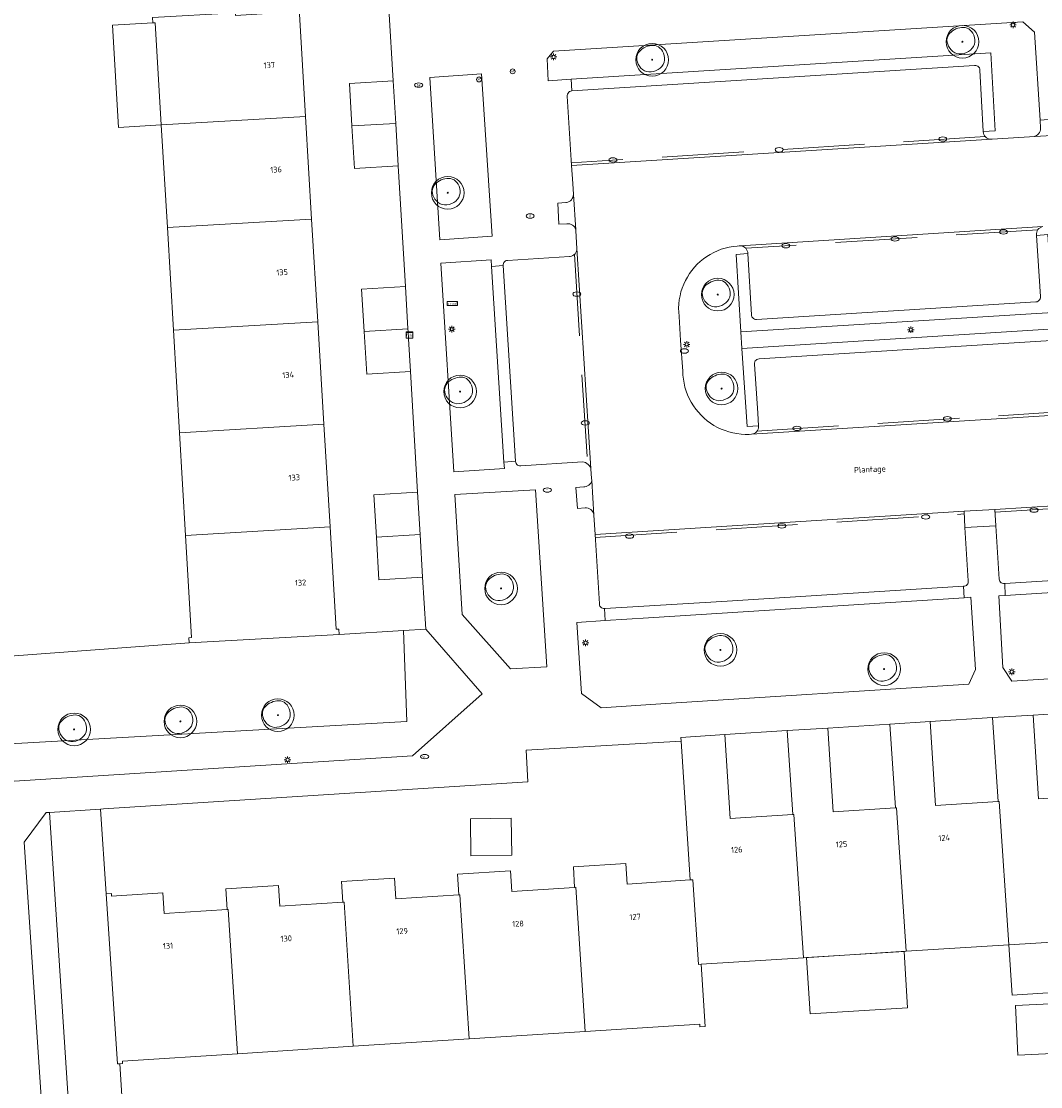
# Model space of a CAD drawing. Header units: metres. Extents: x 162108 to 162858, y 502368 to 503171.
# Tile 19 of 38: x 162704 to 162766, y 502707 to 502772. Entities that reach past the tile are written whole.
import ezdxf
from ezdxf.enums import TextEntityAlignment as Align

# ---------------------------------------------------------------- set-up
doc = ezdxf.new("R2010")
doc.units = ezdxf.units.M
doc.linetypes.add('RI-HWA-SO', pattern=[7.4, 5, -2.4])
for name, color, linetype, lineweight, true_color in [('B-PV-GR-BEPLANTING_CULTUUR_BOSPLANTSOEN-GV', 7, 'Continuous', 13, 0x99cc00), ('B-PV-GR-BEPLANTING_CULTUUR_HEESTERS-GV', 7, 'Continuous', 13, 0x99cc00), ('B-PV-GR-BEPLANTING_CULTUUR_ROOS-GV', 7, 'Continuous', 18, 0x99cc00), ('B-PV-RI-HWA_GOOT_MOLGOOT-G', 150, 'RI-HWA-SO', 18, 0x007fff), ('B-WE-GR-BOOM-S', 3, 'Continuous', 18, 0x00ff00)]:
    doc.layers.add(name, color=color, linetype=linetype, lineweight=lineweight, true_color=true_color)
for name, color, linetype, lineweight in [('B-PV-IE-MEUBILAIR-S', 252, 'Continuous', 13), ('B-PV-OG-BEBOUWING-GV', 7, 'Continuous', 18), ('B-PV-OG-BEBOUWING-T18', 7, 'Continuous', 18), ('B-PV-OG-BEBOUWING_LUIFEL-GV', 7, 'Continuous', 18), ('B-PV-OG-BEBOUWING_OVERBOUWING-GV', 7, 'Continuous', 18), ('B-PV-OG-TERREIN_BEGROEID-GV', 7, 'Continuous', 13), ('B-PV-OG-TERREIN_ERF-GV', 252, 'Continuous', 13), ('B-PV-OG-TOPOGRAFIE-T18', 7, 'Continuous', 18), ('B-PV-VH-OPENVERHARDING_BETONSTRAATSTEEN-GV', 252, 'Continuous', 13), ('B-PV-VH-OPENVERHARDING_TEGEL-GV', 252, 'Continuous', 13)]:
    doc.layers.add(name, color=color, linetype=linetype, lineweight=lineweight)
doc.styles.add('NLCS-ISO', font='NLCS-ISO.ttf')
doc.styles.add('NLCS-ISO-M200-T18', font='NLCS-ISO.ttf', dxfattribs={"height": 1.8})

# ---------------------------------------------------------------- blocks, each defined once
blk = doc.blocks.new('SIE-MEUBILAIR_BORD_STRAATNAAM-SO')
blk.add_lwpolyline([(-1.62, -0.62), (1.62, -0.62), (1.62, 0.62), (-1.62, 0.62)], close=True)
at = {"style": 'NLCS-ISO'}
blk.add_text('straat', height=0.75, dxfattribs=at).set_placement((0, 0.08), align=Align.MIDDLE_CENTER)
blk = doc.blocks.new('SIE-MEUBILAIR_KAST_TELECOM-SO')
for points in [[(-1, 1), (1, 1), (1, 0.84), (-1, 0.84)], [(-1, 0.76), (1, 0.76), (1, -1), (-1, -1)]]:
    blk.add_lwpolyline(points, close=True)
at = {"style": 'NLCS-ISO'}
blk.add_text('tele', height=0.75, dxfattribs=at).set_placement((0, 0), align=Align.MIDDLE_CENTER)
blk = doc.blocks.new('SIE-MEUBILAIR_PAAL_LICHTMAST-SO')
for points in [[(-0.62, 0), (-1, 0)], [(-0.71, 0.71), (-0.44, 0.44)], [(0, 1), (0, 0.62)], [(0.44, 0.44), (0.71, 0.71)], [(1, 0), (0.62, 0)], [(-0.71, -0.71), (-0.44, -0.44)], [(0, -0.62), (0, -1)], [(0.44, -0.44), (0.71, -0.71)]]:
    blk.add_lwpolyline(points)
blk.add_circle((0, 0), 0.5)
blk = doc.blocks.new('SIE-MEUBILAIR_PAAL_AFSLUITPAAL-SO')
blk.add_circle((0, 0), 0.75)
at = {"style": 'NLCS-ISO'}
blk.add_text('af', height=0.75, dxfattribs=at).set_placement((0, 0.05), align=Align.MIDDLE_CENTER)
blk = doc.blocks.new('SIE-MEUBILAIR_PUT_RIOOLPUT-SO')
blk.add_ellipse((0, 0), major_axis=(1.25, 0), ratio=0.54)
at = {"style": 'NLCS-ISO'}
blk.add_text('ri', height=0.75, dxfattribs=at).set_placement((-0.04, 0.07), align=Align.MIDDLE_CENTER)
blk = doc.blocks.new('SIE-MEUBILAIR_PUT_KOLK-SO')
blk.add_ellipse((0, 0), major_axis=(1.25, 0), ratio=0.54)
blk = doc.blocks.new('SIE-MEUBILAIR_PUT_BRANDKRAAN-SO')
blk.add_ellipse((0, 0), major_axis=(1.25, 0), ratio=0.54)
at = {"style": 'NLCS-ISO'}
blk.add_text('bk', height=0.75, dxfattribs=at).set_placement((0.03, 0), align=Align.MIDDLE_CENTER)
blk = doc.blocks.new('SIE-MEUBILAIR_PUT_WATERLEIDINGPUT-SO')
blk.add_ellipse((0, 0), major_axis=(1.25, 0), ratio=0.54)
at = {"style": 'NLCS-ISO'}
blk.add_text('wl', height=0.75, dxfattribs=at).set_placement((-0.14, 0), align=Align.MIDDLE_CENTER)
blk = doc.blocks.new('SGR-BOOM_03')
blk.add_lwpolyline([(2.39, 3.6), (2.81, 3.14), (3.17, 2.6), (3.46, 1.98), (3.66, 1.31), (3.77, 0.62), (3.77, -0.08), (3.65, -0.77), (3.39, -1.41), (3, -2), (2.49, -2.52), (1.88, -2.96), (1.21, -3.31), (0.49, -3.56), (-0.26, -3.7), (-0.99, -3.72), (-1.7, -3.6), (-2.35, -3.35), (-2.94, -2.98), (-3.46, -2.51), (-3.9, -1.97), (-4.25, -1.38), (-4.52, -0.76), (-4.68, -0.13), (-4.73, 0.48), (-4.67, 1.06), (-4.5, 1.6), (-4.24, 2.1), (-3.91, 2.55), (-3.5, 2.97), (-3.03, 3.33), (-2.53, 3.65), (-1.98, 3.92), (-1.42, 4.14), (-0.84, 4.29), (-0.26, 4.39), (0.31, 4.41), (0.87, 4.35), (1.41, 4.2), (1.92, 3.95)], close=True)
for radius in [5, 0.15]:
    blk.add_circle((0, 0), radius)

msp = doc.modelspace()

# ---------------------------------------------------------------- linework, layer by layer
at = {"layer": 'B-PV-GR-BEPLANTING_CULTUUR_BOSPLANTSOEN-GV'}
msp.add_lwpolyline([(162793.685, 502701.623), (162784.374, 502700.875), (162784.412, 502699.58), (162772.269, 502698.896), (162765.563, 502698.586), (162759.302, 502698.254), (162759.338, 502697.767), (162746.499, 502697.263), (162746.398, 502698.817), (162728.243, 502697.513), (162719.059, 502697.284), (162710.767, 502697.281), (162710.066, 502708.306), (162709.919, 502708.297), (162709.236, 502718.695), (162708.894, 502723.892), (162705.762, 502723.687), (162707.697, 502694.018), (162710.222, 502693.413)], dxfattribs=at)
at = {"layer": 'B-PV-GR-BEPLANTING_CULTUUR_HEESTERS-GV'}
for points in [[(162737.67, 502768.539), (162763.331, 502770.143), (162763.608, 502765.381), (162762.876, 502765.337), (162762.877, 502765.329), (162762.888, 502765.241), (162762.915, 502765.157), (162762.956, 502765.079), (162763.011, 502765.01), (162763.078, 502764.952), (162763.153, 502764.906), (162763.236, 502764.876), (162763.323, 502764.86), (162763.411, 502764.861), (162766.025, 502765.042), (162766.048, 502765.05), (162766.128, 502765.088), (162766.201, 502765.14), (162766.263, 502765.204), (162766.312, 502765.278), (162766.347, 502765.36), (162766.368, 502765.446), (162766.372, 502765.535), (162766.363, 502766.034), (162766.011, 502771.418), (162765.295, 502772.041), (162736.599, 502770.252), (162736.198, 502769.781), (162736.265, 502768.437)], [(162732.181, 502768.86), (162729.021, 502768.637), (162729.637, 502758.711), (162732.849, 502758.936)], [(162748.695, 502746.818), (162748.782, 502746.835), (162748.865, 502746.867), (162748.94, 502746.913), (162749.006, 502746.973), (162749.061, 502747.043), (162749.101, 502747.122), (162749.128, 502747.206), (162749.138, 502747.294), (162749.138, 502747.332), (162748.429, 502747.302), (162748.119, 502752.073), (162748.055, 502753.085), (162747.763, 502757.824), (162748.481, 502757.873), (162748.481, 502757.878), (162748.471, 502757.96), (162748.446, 502758.044), (162748.406, 502758.122), (162748.352, 502758.192), (162748.287, 502758.251), (162748.212, 502758.296), (162748.13, 502758.328), (162748.019, 502758.348), (162747.957, 502758.344), (162747.826, 502758.33), (162747.579, 502758.304), (162747.334, 502758.262), (162747.092, 502758.204), (162746.854, 502758.13), (162746.622, 502758.042), (162746.396, 502757.938), (162746.176, 502757.821), (162745.965, 502757.689), (162745.763, 502757.545), (162745.57, 502757.387), (162745.388, 502757.218), (162745.217, 502757.037), (162745.059, 502756.845), (162744.912, 502756.644), (162744.779, 502756.434), (162744.66, 502756.215), (162744.555, 502755.99), (162744.465, 502755.758), (162744.39, 502755.521), (162744.331, 502755.279), (162744.287, 502755.034), (162744.258, 502754.787), (162744.246, 502754.539), (162744.25, 502754.29), (162744.27, 502754.042), (162744.273, 502754.016), (162744.37, 502752.551), (162744.498, 502750.686), (162744.508, 502750.436), (162744.534, 502750.187), (162744.577, 502749.94), (162744.635, 502749.697), (162744.708, 502749.458), (162744.797, 502749.223), (162744.9, 502748.995), (162745.018, 502748.774), (162745.149, 502748.561), (162745.294, 502748.357), (162745.452, 502748.163), (162745.621, 502747.979), (162745.803, 502747.806), (162745.994, 502747.645), (162746.196, 502747.497), (162746.407, 502747.362), (162746.626, 502747.24), (162746.852, 502747.133), (162747.085, 502747.041), (162747.323, 502746.963), (162747.565, 502746.901), (162747.811, 502746.855), (162748.06, 502746.824), (162748.309, 502746.809), (162748.56, 502746.81)], [(162733.553, 502745.101), (162732.811, 502757.077), (162732.783, 502757.485), (162729.707, 502757.278), (162730.491, 502744.514), (162733.593, 502744.725)], [(162736.181, 502732.59), (162735.482, 502743.417), (162730.555, 502743.14), (162730.999, 502735.801), (162733.955, 502732.46)], [(162727.416, 502734.81), (162723.477, 502734.576), (162714.312, 502734.05), (162700.586, 502733.037), (162700.798, 502727.739), (162727.625, 502729.255)]]:
    msp.add_lwpolyline(points, close=True, dxfattribs=at)
at = {"layer": 'B-PV-GR-BEPLANTING_CULTUUR_ROOS-GV'}
msp.add_lwpolyline([(162748.055, 502753.085), (162748.119, 502752.073), (162767.213, 502753.268), (162767.129, 502754.276)], close=True, dxfattribs=at)
at = {"layer": 'B-PV-OG-BEBOUWING-GV'}
for points in [[(162721.429, 502766.263), (162721.057, 502772.513), (162721.047, 502772.673), (162717.155, 502772.444), (162717.146, 502772.603), (162712.063, 502772.304), (162712.082, 502771.985), (162712.242, 502771.994), (162712.609, 502765.745)], [(162721.803, 502759.984), (162721.429, 502766.263), (162712.609, 502765.745), (162712.979, 502759.465)], [(162722.177, 502753.705), (162721.803, 502759.984), (162712.979, 502759.465), (162713.348, 502753.186)], [(162722.551, 502747.426), (162722.177, 502753.705), (162713.348, 502753.186), (162713.717, 502746.907)], [(162722.925, 502741.148), (162722.551, 502747.426), (162713.717, 502746.907), (162714.086, 502740.628)], [(162723.477, 502734.576), (162723.458, 502734.902), (162723.298, 502734.893), (162722.925, 502741.148), (162714.086, 502740.628), (162714.453, 502734.379), (162714.293, 502734.37), (162714.312, 502734.05)], [(162763.786, 502724.354), (162763.856, 502724.358), (162764.446, 502715.584), (162770.723, 502715.981), (162770.133, 502724.756), (162770.063, 502724.752), (162766.255, 502724.51), (162765.93, 502729.641), (162763.441, 502729.483)], [(162757.578, 502723.96), (162758.168, 502715.187), (162764.446, 502715.584), (162763.856, 502724.358), (162763.786, 502724.354), (162759.948, 502724.11), (162759.623, 502729.241), (162757.163, 502729.084), (162757.508, 502723.956)], [(162744.382, 502728.272), (162744.397, 502728.037), (162744.955, 502719.551), (162745.116, 502719.561), (162745.456, 502714.383), (162745.615, 502714.393), (162751.891, 502714.79), (162751.301, 502723.561), (162751.231, 502723.557), (162747.393, 502723.313), (162747.068, 502728.443)], [(162751.231, 502723.557), (162751.301, 502723.561), (162751.891, 502714.79), (162758.168, 502715.187), (162757.578, 502723.96), (162757.508, 502723.956), (162753.69, 502723.712), (162753.365, 502728.843), (162750.886, 502728.686)], [(162731.513, 502723.292), (162731.547, 502721.023), (162734.042, 502721.061), (162734.008, 502723.329)], [(162737.957, 502719.104), (162738.523, 502710.275), (162745.536, 502710.721), (162745.546, 502710.561), (162745.866, 502710.581), (162745.615, 502714.393), (162745.456, 502714.383), (162745.116, 502719.561), (162744.955, 502719.551), (162741.101, 502719.305), (162741.021, 502720.561), (162737.807, 502720.356), (162737.887, 502719.1)], [(162733.955, 502720.111), (162730.722, 502719.905), (162730.802, 502718.648), (162730.872, 502718.652), (162731.437, 502709.825), (162738.523, 502710.275), (162737.957, 502719.104), (162737.887, 502719.1), (162734.035, 502718.854)], [(162716.701, 502717.748), (162717.266, 502708.925), (162724.351, 502709.375), (162723.786, 502718.199), (162723.716, 502718.195), (162719.864, 502717.95), (162719.784, 502719.207), (162716.551, 502719.001), (162716.631, 502717.744)], [(162730.872, 502718.652), (162730.802, 502718.648), (162726.95, 502718.402), (162726.87, 502719.659), (162723.636, 502719.453), (162723.716, 502718.195), (162723.786, 502718.199), (162724.351, 502709.375), (162731.437, 502709.825)], [(162709.236, 502718.695), (162709.919, 502708.297), (162710.066, 502708.306), (162710.237, 502708.317), (162710.226, 502708.477), (162717.266, 502708.925), (162716.701, 502717.748), (162716.631, 502717.744), (162712.778, 502717.498), (162712.698, 502718.755), (162709.565, 502718.555), (162709.554, 502718.715)]]:
    msp.add_lwpolyline(points, close=True, dxfattribs=at)
for points in [[(162726.79, 502768.432), (162724.115, 502768.277), (162724.269, 502765.677)], [(162726.944, 502765.835), (162726.79, 502768.432)], [(162724.269, 502765.677), (162726.944, 502765.835)], [(162726.944, 502765.835), (162724.269, 502765.677)], [(162724.269, 502765.677), (162724.423, 502763.076)], [(162727.098, 502763.231), (162726.944, 502765.835)], [(162724.423, 502763.076), (162727.098, 502763.231)], [(162727.535, 502755.855), (162724.86, 502755.7)], [(162724.86, 502755.7), (162725.014, 502753.099)], [(162727.689, 502753.257), (162727.535, 502755.855)], [(162725.014, 502753.099), (162727.689, 502753.257)], [(162727.689, 502753.257), (162725.014, 502753.099)], [(162725.014, 502753.099), (162725.168, 502750.498), (162727.843, 502750.653)], [(162727.698, 502753.11), (162727.689, 502753.257)], [(162727.843, 502750.653), (162727.725, 502752.66), (162727.698, 502753.11)], [(162728.28, 502743.276), (162725.605, 502743.121)], [(162728.434, 502740.679), (162728.28, 502743.276)], [(162725.605, 502743.121), (162725.759, 502740.521)], [(162725.759, 502740.521), (162728.434, 502740.679)], [(162728.434, 502740.679), (162725.759, 502740.521)], [(162728.588, 502738.076), (162728.434, 502740.679)], [(162725.759, 502740.521), (162725.913, 502737.921)], [(162725.913, 502737.921), (162728.588, 502738.076)]]:
    msp.add_lwpolyline(points, dxfattribs=at)
at = {"layer": 'B-PV-OG-BEBOUWING_LUIFEL-GV'}
for points in [[(162712.609, 502765.745), (162712.242, 502771.994), (162712.082, 502771.985), (162709.613, 502771.84), (162709.98, 502765.591)], [(162764.446, 502715.584), (162764.641, 502712.506), (162770.918, 502712.903), (162770.723, 502715.981)], [(162758.031, 502715.178), (162752.066, 502714.801), (162752.284, 502711.355), (162758.249, 502711.733)]]:
    msp.add_lwpolyline(points, close=True, dxfattribs=at)
at = {"layer": 'B-PV-OG-BEBOUWING_OVERBOUWING-GV'}
msp.add_lwpolyline([(162764.845, 502711.878), (162764.981, 502708.838), (162767.938, 502708.97), (162767.802, 502712.01)], close=True, dxfattribs=at)
at = {"layer": 'B-PV-OG-TERREIN_BEGROEID-GV'}
for points in [[(162766.428, 502759.495), (162766.35, 502759.455), (162766.28, 502759.403), (162766.221, 502759.338), (162766.175, 502759.264), (162766.143, 502759.182), (162766.127, 502759.097), (162766.126, 502759.009), (162766.129, 502758.98), (162766.833, 502759.036)], [(162702.975, 502725.552), (162727.98, 502727.155), (162732.225, 502730.946), (162728.777, 502734.891), (162727.416, 502734.81), (162727.625, 502729.255), (162700.798, 502727.739)], [(162793.685, 502692.031), (162792.503, 502691.912), (162788.831, 502691.656), (162785.594, 502691.519), (162782.783, 502691.449), (162750.126, 502690.795), (162743.576, 502690.744), (162737.049, 502690.855), (162733.673, 502691.004), (162730.808, 502691.208), (162724.476, 502691.735), (162722.974, 502691.905), (162720.496, 502692.214), (162718.054, 502692.56), (162715.262, 502693.003), (162711.854, 502693.651), (162710.222, 502693.413), (162707.697, 502694.018), (162705.762, 502723.687), (162705.572, 502723.675), (162704.214, 502721.869), (162705.889, 502696.774), (162706.107, 502692.838)]]:
    msp.add_lwpolyline(points, dxfattribs=at)
for points in [[(162781.645, 502738.008), (162777.684, 502737.812), (162764.224, 502736.964), (162763.827, 502736.943), (162764.081, 502732.547), (162764.613, 502731.718), (162780.013, 502732.668), (162781.722, 502735.912)], [(162761.703, 502736.81), (162742.394, 502735.592), (162739.759, 502735.426), (162738.025, 502735.306), (162738.312, 502730.959), (162739.498, 502730.082), (162743.469, 502730.352), (162761.99, 502731.524), (162762.395, 502732.43), (162762.116, 502736.845)]]:
    msp.add_lwpolyline(points, close=True, dxfattribs=at)
at = {"layer": 'B-PV-OG-TERREIN_ERF-GV'}
for points in [[(162721.057, 502772.513), (162721.429, 502766.263), (162721.803, 502759.984), (162722.177, 502753.705), (162722.551, 502747.426), (162722.925, 502741.148), (162723.298, 502734.893), (162723.458, 502734.902), (162723.477, 502734.576), (162727.416, 502734.81), (162728.777, 502734.891), (162728.588, 502738.076), (162725.913, 502737.921), (162725.759, 502740.521), (162725.605, 502743.121), (162728.28, 502743.276), (162727.843, 502750.653), (162725.168, 502750.498), (162725.014, 502753.099), (162724.86, 502755.7), (162727.535, 502755.855), (162727.098, 502763.231), (162724.423, 502763.076), (162724.269, 502765.677), (162724.115, 502768.277), (162726.79, 502768.432), (162726.529, 502772.835)], [(162700.586, 502733.037), (162714.312, 502734.05), (162714.293, 502734.37), (162714.453, 502734.379), (162714.086, 502740.628), (162713.717, 502746.907), (162713.348, 502753.186), (162712.979, 502759.465), (162712.609, 502765.745), (162712.242, 502771.994), (162712.082, 502771.985), (162712.063, 502772.304)], [(162769.718, 502729.882), (162765.93, 502729.641)], [(162765.93, 502729.641), (162766.255, 502724.51)], [(162757.163, 502729.084), (162753.365, 502728.843)], [(162757.508, 502723.956), (162757.163, 502729.084)], [(162763.441, 502729.483), (162759.623, 502729.241)], [(162759.623, 502729.241), (162759.948, 502724.11)], [(162763.786, 502724.354), (162763.441, 502729.483)], [(162750.886, 502728.686), (162747.068, 502728.443)], [(162747.068, 502728.443), (162747.393, 502723.313)], [(162751.231, 502723.557), (162750.886, 502728.686)], [(162753.365, 502728.843), (162753.69, 502723.712)], [(162759.948, 502724.11), (162763.786, 502724.354)], [(162766.255, 502724.51), (162770.063, 502724.752)], [(162753.69, 502723.712), (162757.508, 502723.956)], [(162747.393, 502723.313), (162751.231, 502723.557)], [(162793.685, 502717.434), (162789.556, 502717.173), (162783.278, 502716.775), (162777, 502716.378), (162770.723, 502715.981), (162764.446, 502715.584), (162758.168, 502715.187), (162751.891, 502714.79), (162745.615, 502714.393), (162745.866, 502710.581), (162745.546, 502710.561), (162745.536, 502710.721), (162738.523, 502710.275), (162731.437, 502709.825), (162724.351, 502709.375), (162717.266, 502708.925), (162710.226, 502708.477), (162710.237, 502708.317), (162710.066, 502708.306), (162710.767, 502697.281)]]:
    msp.add_lwpolyline(points, dxfattribs=at)
for points in [[(162744.397, 502728.037), (162734.913, 502727.489), (162735.016, 502725.561), (162709.064, 502723.903), (162708.894, 502723.892), (162709.236, 502718.695), (162709.554, 502718.715), (162709.565, 502718.555), (162712.698, 502718.755), (162712.778, 502717.498), (162716.631, 502717.744), (162716.551, 502719.001), (162719.784, 502719.207), (162719.864, 502717.95), (162723.716, 502718.195), (162723.636, 502719.453), (162726.87, 502719.659), (162726.95, 502718.402), (162730.802, 502718.648), (162730.722, 502719.905), (162733.955, 502720.111), (162734.035, 502718.854), (162737.887, 502719.1), (162737.807, 502720.356), (162741.021, 502720.561), (162741.101, 502719.305), (162744.955, 502719.551)], [(162731.513, 502723.292), (162734.008, 502723.329), (162734.042, 502721.061), (162731.547, 502721.023)]]:
    msp.add_lwpolyline(points, close=True, dxfattribs=at)
at = {"layer": 'B-PV-RI-HWA_GOOT_MOLGOOT-G'}
for points in [[(162762.997, 502765.028), (162737.681, 502763.423)], [(162766.212, 502759.322), (162748.347, 502758.196)], [(162737.877, 502757.83), (162738.672, 502745.007)], [(162749.038, 502747.014), (162771.831, 502748.461)], [(162763.594, 502742.044), (162776.772, 502742.874)], [(162739.15, 502740.507), (162761.715, 502741.945)]]:
    msp.add_lwpolyline(points, dxfattribs=at)
at = {"layer": 'B-PV-VH-OPENVERHARDING_BETONSTRAATSTEEN-GV'}
for points in [[(162737.69, 502763.262), (162763.411, 502764.861), (162763.323, 502764.86), (162763.236, 502764.876), (162763.153, 502764.906), (162763.078, 502764.952), (162763.011, 502765.01), (162762.956, 502765.079), (162762.915, 502765.157), (162762.888, 502765.241), (162762.877, 502765.329), (162762.876, 502765.337), (162762.673, 502769.093), (162762.663, 502769.161), (162762.637, 502769.225), (162762.597, 502769.281), (162762.545, 502769.327), (162762.485, 502769.359), (162762.418, 502769.377), (162762.349, 502769.378), (162762.339, 502769.377), (162737.714, 502767.83), (162737.645, 502767.815), (162737.581, 502767.784), (162737.525, 502767.739), (162737.481, 502767.684), (162737.45, 502767.619), (162737.435, 502767.55), (162737.433, 502767.505)], [(162766.025, 502765.042), (162768.128, 502765.158), (162768.062, 502766.171), (162766.363, 502766.034), (162766.372, 502765.535), (162766.368, 502765.446), (162766.347, 502765.36), (162766.312, 502765.278), (162766.263, 502765.204), (162766.201, 502765.14), (162766.128, 502765.088), (162766.048, 502765.05)], [(162737.415, 502759.69), (162737.502, 502759.696), (162737.588, 502759.685), (162737.671, 502759.659), (162737.747, 502759.618), (162737.815, 502759.564), (162737.871, 502759.498), (162737.914, 502759.423), (162737.953, 502759.313), (162737.811, 502761.482), (162737.803, 502761.394), (162737.78, 502761.31), (162737.742, 502761.231), (162737.691, 502761.161), (162737.627, 502761.101), (162737.554, 502761.053), (162737.473, 502761.02), (162737.387, 502761.002), (162737.342, 502760.999), (162736.864, 502760.964), (162736.927, 502759.677)], [(162733.519, 502757.131), (162734.275, 502745.162), (162734.284, 502745.095), (162734.309, 502745.032), (162734.347, 502744.976), (162734.398, 502744.931), (162734.457, 502744.9), (162734.523, 502744.883), (162734.59, 502744.881), (162738.364, 502745.13), (162738.459, 502745.114), (162738.55, 502745.082), (162738.635, 502745.035), (162738.711, 502744.975), (162738.776, 502744.904), (162738.829, 502744.823), (162738.867, 502744.734), (162738.883, 502744.696), (162738.88, 502744.732), (162738.023, 502758.184), (162738.017, 502758.096), (162737.995, 502758.011), (162737.958, 502757.932), (162737.908, 502757.86), (162737.845, 502757.798), (162737.772, 502757.749), (162737.691, 502757.715), (162737.606, 502757.695), (162737.57, 502757.691), (162733.79, 502757.454), (162733.723, 502757.443), (162733.661, 502757.417), (162733.607, 502757.378), (162733.564, 502757.326), (162733.533, 502757.266), (162733.518, 502757.201), (162733.519, 502757.133)], [(162738.532, 502742.314), (162738.62, 502742.314), (162738.708, 502742.297), (162738.791, 502742.265), (162738.867, 502742.219), (162738.933, 502742.16), (162738.988, 502742.09), (162739.029, 502742.011), (162739.056, 502741.927), (162739.065, 502741.867), (162738.933, 502743.994), (162738.907, 502743.91), (162738.866, 502743.831), (162738.812, 502743.761), (162738.746, 502743.701), (162738.67, 502743.655), (162738.588, 502743.623), (162738.501, 502743.606), (162738.441, 502743.603), (162737.968, 502743.562), (162738.056, 502742.285)], [(162739.403, 502736.44), (162739.412, 502736.372), (162739.436, 502736.308), (162739.475, 502736.251), (162739.526, 502736.204), (162739.586, 502736.17), (162739.652, 502736.152), (162739.711, 502736.149), (162739.721, 502736.148), (162739.742, 502736.151), (162746.883, 502736.589), (162761.657, 502737.518), (162761.722, 502737.52), (162761.785, 502737.538), (162761.842, 502737.571), (162761.89, 502737.617), (162761.924, 502737.672), (162761.945, 502737.734), (162761.95, 502737.8), (162761.944, 502737.842), (162761.751, 502741.114), (162761.709, 502742.104), (162739.14, 502740.676)], [(162761.751, 502741.114), (162763.65, 502741.22), (162763.582, 502742.218), (162761.709, 502742.104)]]:
    msp.add_lwpolyline(points, close=True, dxfattribs=at)
for points in [[(162768.128, 502765.158), (162766.025, 502765.042), (162763.411, 502764.861), (162737.69, 502763.262)], [(162737.69, 502763.262), (162737.769, 502762.152), (162737.811, 502761.482), (162737.953, 502759.313), (162737.957, 502759.258), (162738.023, 502758.184), (162738.88, 502744.732), (162738.883, 502744.696), (162738.884, 502744.673), (162738.923, 502744.138), (162738.933, 502743.994), (162739.065, 502741.867), (162739.14, 502740.676), (162761.709, 502742.104), (162763.582, 502742.218), (162777.135, 502743.073)], [(162771.841, 502748.277), (162748.695, 502746.818), (162748.56, 502746.81), (162748.309, 502746.809), (162748.06, 502746.824), (162747.811, 502746.855), (162747.565, 502746.901), (162747.323, 502746.963), (162747.085, 502747.041), (162746.852, 502747.133), (162746.626, 502747.24), (162746.407, 502747.362), (162746.196, 502747.497), (162745.994, 502747.645), (162745.803, 502747.806), (162745.621, 502747.979), (162745.452, 502748.163), (162745.294, 502748.357), (162745.149, 502748.561), (162745.018, 502748.774), (162744.9, 502748.995), (162744.797, 502749.223), (162744.708, 502749.458), (162744.635, 502749.697), (162744.577, 502749.94), (162744.534, 502750.187), (162744.508, 502750.436), (162744.498, 502750.686), (162744.37, 502752.551), (162744.273, 502754.016), (162744.27, 502754.042), (162744.25, 502754.29), (162744.246, 502754.539), (162744.258, 502754.787), (162744.287, 502755.034), (162744.331, 502755.279), (162744.39, 502755.521), (162744.465, 502755.758), (162744.555, 502755.99), (162744.66, 502756.215), (162744.779, 502756.434), (162744.912, 502756.644), (162745.059, 502756.845), (162745.217, 502757.037), (162745.388, 502757.218), (162745.57, 502757.387), (162745.763, 502757.545), (162745.965, 502757.689), (162746.176, 502757.821), (162746.396, 502757.938), (162746.622, 502758.042), (162746.854, 502758.13), (162747.092, 502758.204), (162747.334, 502758.262), (162747.579, 502758.304), (162747.826, 502758.33), (162747.957, 502758.344), (162748.019, 502758.348), (162766.512, 502759.519)], [(162766.512, 502759.519), (162748.019, 502758.348), (162748.13, 502758.328), (162748.212, 502758.296), (162748.287, 502758.251), (162748.352, 502758.192), (162748.406, 502758.122), (162748.446, 502758.044), (162748.471, 502757.96), (162748.481, 502757.878), (162748.481, 502757.873), (162748.692, 502754.119), (162748.701, 502754.074), (162748.726, 502754.008), (162748.766, 502753.95), (162748.818, 502753.902), (162748.879, 502753.866), (162748.947, 502753.845), (162749.017, 502753.84), (162766.097, 502754.917), (162766.099, 502754.917), (162766.165, 502754.927), (162766.227, 502754.953), (162766.281, 502754.993), (162766.325, 502755.044), (162766.355, 502755.105), (162766.37, 502755.17), (162766.369, 502755.237), (162766.129, 502758.98), (162766.126, 502759.009), (162766.127, 502759.097), (162766.143, 502759.182), (162766.175, 502759.264), (162766.221, 502759.338), (162766.28, 502759.403), (162766.35, 502759.455), (162766.428, 502759.495)], [(162771.266, 502752.813), (162749.175, 502751.425), (162749.167, 502751.425), (162749.099, 502751.415), (162749.036, 502751.39), (162748.98, 502751.35), (162748.934, 502751.299), (162748.902, 502751.238), (162748.885, 502751.172), (162748.883, 502751.104), (162749.099, 502748.103), (162749.138, 502747.332), (162749.138, 502747.294), (162749.128, 502747.206), (162749.101, 502747.122), (162749.061, 502747.043), (162749.006, 502746.973), (162748.94, 502746.913), (162748.865, 502746.867), (162748.782, 502746.835), (162748.695, 502746.818), (162771.841, 502748.277)], [(162777.135, 502743.073), (162763.582, 502742.218), (162763.65, 502741.22), (162763.848, 502737.958), (162763.86, 502737.891), (162763.887, 502737.829), (162763.928, 502737.775), (162763.98, 502737.731), (162764.041, 502737.701), (162764.107, 502737.687), (162764.175, 502737.688), (162764.194, 502737.691), (162776.625, 502738.459)]]:
    msp.add_lwpolyline(points, dxfattribs=at)
at = {"layer": 'B-PV-VH-OPENVERHARDING_TEGEL-GV'}
for points in [[(162726.529, 502772.835), (162726.79, 502768.432), (162726.944, 502765.835), (162727.098, 502763.231), (162727.535, 502755.855), (162727.689, 502753.257), (162727.698, 502753.11), (162727.725, 502752.66), (162727.843, 502750.653), (162728.28, 502743.276), (162728.434, 502740.679), (162728.588, 502738.076), (162728.777, 502734.891), (162732.225, 502730.946), (162727.98, 502727.155), (162702.975, 502725.552)], [(162780.013, 502732.668), (162764.613, 502731.718), (162764.081, 502732.547), (162763.827, 502736.943), (162764.224, 502736.964), (162764.194, 502737.691), (162764.175, 502737.688), (162764.107, 502737.687), (162764.041, 502737.701), (162763.98, 502737.731), (162763.928, 502737.775), (162763.887, 502737.829), (162763.86, 502737.891), (162763.848, 502737.958), (162763.65, 502741.22), (162761.751, 502741.114), (162761.944, 502737.842), (162761.95, 502737.8), (162761.945, 502737.734), (162761.924, 502737.672), (162761.89, 502737.617), (162761.842, 502737.571), (162761.785, 502737.538), (162761.722, 502737.52), (162761.657, 502737.518), (162761.703, 502736.81), (162762.116, 502736.845), (162762.395, 502732.43), (162761.99, 502731.524), (162743.469, 502730.352), (162739.498, 502730.082), (162738.312, 502730.959), (162738.025, 502735.306), (162739.759, 502735.426), (162739.711, 502736.149), (162739.652, 502736.152), (162739.586, 502736.17), (162739.526, 502736.204), (162739.475, 502736.251), (162739.436, 502736.308), (162739.412, 502736.372), (162739.403, 502736.44), (162739.14, 502740.676), (162739.065, 502741.867), (162739.056, 502741.927), (162739.029, 502742.011), (162738.988, 502742.09), (162738.933, 502742.16), (162738.867, 502742.219), (162738.791, 502742.265), (162738.708, 502742.297), (162738.62, 502742.314), (162738.532, 502742.314), (162738.056, 502742.285), (162737.968, 502743.562), (162738.441, 502743.603), (162738.501, 502743.606), (162738.588, 502743.623), (162738.67, 502743.655), (162738.746, 502743.701), (162738.812, 502743.761), (162738.866, 502743.831), (162738.907, 502743.91), (162738.933, 502743.994), (162738.923, 502744.138), (162738.884, 502744.673), (162738.883, 502744.696), (162738.867, 502744.734), (162738.829, 502744.823), (162738.776, 502744.904), (162738.711, 502744.975), (162738.635, 502745.035), (162738.55, 502745.082), (162738.459, 502745.114), (162738.364, 502745.13), (162734.59, 502744.881), (162734.523, 502744.883), (162734.457, 502744.9), (162734.398, 502744.931), (162734.347, 502744.976), (162734.309, 502745.032), (162734.284, 502745.095), (162734.275, 502745.162), (162733.553, 502745.101), (162733.593, 502744.725), (162730.491, 502744.514), (162729.707, 502757.278), (162732.783, 502757.485), (162732.811, 502757.077), (162733.519, 502757.131), (162733.519, 502757.133), (162733.518, 502757.201), (162733.533, 502757.266), (162733.564, 502757.326), (162733.607, 502757.378), (162733.661, 502757.417), (162733.723, 502757.443), (162733.79, 502757.454), (162737.57, 502757.691), (162737.606, 502757.695), (162737.691, 502757.715), (162737.772, 502757.749), (162737.845, 502757.798), (162737.908, 502757.86), (162737.958, 502757.932), (162737.995, 502758.011), (162738.017, 502758.096), (162738.023, 502758.184), (162737.957, 502759.258), (162737.953, 502759.313), (162737.914, 502759.423), (162737.871, 502759.498), (162737.815, 502759.564), (162737.747, 502759.618), (162737.671, 502759.659), (162737.588, 502759.685), (162737.502, 502759.696), (162737.415, 502759.69), (162736.927, 502759.677), (162736.864, 502760.964), (162737.342, 502760.999), (162737.387, 502761.002), (162737.473, 502761.02), (162737.554, 502761.053), (162737.627, 502761.101), (162737.691, 502761.161), (162737.742, 502761.231), (162737.78, 502761.31), (162737.803, 502761.394), (162737.811, 502761.482), (162737.769, 502762.152), (162737.69, 502763.262), (162737.433, 502767.505), (162737.435, 502767.55), (162737.45, 502767.619), (162737.481, 502767.684), (162737.525, 502767.739), (162737.581, 502767.784), (162737.645, 502767.815), (162737.714, 502767.83), (162737.67, 502768.539), (162736.265, 502768.437), (162736.198, 502769.781), (162736.599, 502770.252), (162765.295, 502772.041), (162766.011, 502771.418), (162766.363, 502766.034), (162768.062, 502766.171)], [(162705.889, 502696.774), (162704.214, 502721.869), (162705.572, 502723.675), (162705.762, 502723.687), (162708.894, 502723.892), (162709.064, 502723.903), (162735.016, 502725.561), (162734.913, 502727.489), (162744.397, 502728.037), (162744.382, 502728.272), (162747.068, 502728.443), (162750.886, 502728.686), (162753.365, 502728.843), (162757.163, 502729.084), (162759.623, 502729.241), (162763.441, 502729.483), (162765.93, 502729.641), (162769.718, 502729.882)]]:
    msp.add_lwpolyline(points, dxfattribs=at)
for points in [[(162737.67, 502768.539), (162737.714, 502767.83), (162762.339, 502769.377), (162762.349, 502769.378), (162762.418, 502769.377), (162762.485, 502769.359), (162762.545, 502769.327), (162762.597, 502769.281), (162762.637, 502769.225), (162762.663, 502769.161), (162762.673, 502769.093), (162762.876, 502765.337), (162763.608, 502765.381), (162763.331, 502770.143)], [(162732.181, 502768.86), (162732.849, 502758.936), (162729.637, 502758.711), (162729.021, 502768.637)], [(162766.833, 502759.036), (162766.129, 502758.98), (162766.369, 502755.237), (162766.37, 502755.17), (162766.355, 502755.105), (162766.325, 502755.044), (162766.281, 502754.993), (162766.227, 502754.953), (162766.165, 502754.927), (162766.099, 502754.917), (162766.097, 502754.917), (162749.017, 502753.84), (162748.947, 502753.845), (162748.879, 502753.866), (162748.818, 502753.902), (162748.766, 502753.95), (162748.726, 502754.008), (162748.701, 502754.074), (162748.692, 502754.119), (162748.481, 502757.873), (162747.763, 502757.824), (162748.055, 502753.085), (162767.129, 502754.276)], [(162732.811, 502757.077), (162733.553, 502745.101), (162734.275, 502745.162), (162733.519, 502757.131)], [(162749.138, 502747.332), (162749.099, 502748.103), (162748.883, 502751.104), (162748.885, 502751.172), (162748.902, 502751.238), (162748.934, 502751.299), (162748.98, 502751.35), (162749.036, 502751.39), (162749.099, 502751.415), (162749.167, 502751.425), (162749.175, 502751.425), (162771.266, 502752.813), (162771.216, 502753.518), (162767.213, 502753.268), (162748.119, 502752.073), (162748.429, 502747.302)], [(162736.181, 502732.59), (162733.955, 502732.46), (162730.999, 502735.801), (162730.555, 502743.14), (162735.482, 502743.417)], [(162764.194, 502737.691), (162764.224, 502736.964), (162777.684, 502737.812), (162777.395, 502742.57), (162776.68, 502742.508), (162776.92, 502738.791), (162776.918, 502738.761), (162776.9, 502738.688), (162776.867, 502738.621), (162776.821, 502738.562), (162776.763, 502738.514), (162776.697, 502738.479), (162776.625, 502738.459)], [(162739.711, 502736.149), (162739.759, 502735.426), (162742.394, 502735.592), (162761.703, 502736.81), (162761.657, 502737.518), (162746.883, 502736.589), (162739.742, 502736.151), (162739.721, 502736.148)]]:
    msp.add_lwpolyline(points, close=True, dxfattribs=at)

# ---------------------------------------------------------------- block references
at = {"layer": 'B-PV-IE-MEUBILAIR-S', "xscale": 0.2, "yscale": 0.2, "zscale": 0.2}
for name, p in [('SIE-MEUBILAIR_PAAL_LICHTMAST-SO', (162764.695, 502771.86)), ('SIE-MEUBILAIR_PAAL_LICHTMAST-SO', (162736.594, 502769.902)), ('SIE-MEUBILAIR_PAAL_AFSLUITPAAL-SO', (162732.039, 502768.524)), ('SIE-MEUBILAIR_PAAL_AFSLUITPAAL-SO', (162734.098, 502769.015)), ('SIE-MEUBILAIR_PUT_BRANDKRAAN-SO', (162728.348, 502768.176)), ('SIE-MEUBILAIR_PUT_KOLK-SO', (162760.404, 502764.873)), ('SIE-MEUBILAIR_PUT_KOLK-SO', (162750.395, 502764.219)), ('SIE-MEUBILAIR_PUT_KOLK-SO', (162740.226, 502763.598)), ('SIE-MEUBILAIR_PUT_RIOOLPUT-SO', (162735.168, 502760.17)), ('SIE-MEUBILAIR_PUT_KOLK-SO', (162757.474, 502758.766)), ('SIE-MEUBILAIR_PUT_KOLK-SO', (162764.11, 502759.196)), ('SIE-MEUBILAIR_PUT_KOLK-SO', (162750.804, 502758.352)), ('SIE-MEUBILAIR_PUT_KOLK-SO', (162738.02, 502755.39)), ('SIE-MEUBILAIR_BORD_STRAATNAAM-SO', (162730.406, 502754.808)), ('SIE-MEUBILAIR_KAST_TELECOM-SO', (162727.786, 502752.889)), ('SIE-MEUBILAIR_PAAL_LICHTMAST-SO', (162730.376, 502753.246)), ('SIE-MEUBILAIR_PAAL_LICHTMAST-SO', (162758.446, 502753.212)), ('SIE-MEUBILAIR_PAAL_LICHTMAST-SO', (162744.738, 502752.317)), ('SIE-MEUBILAIR_PUT_KOLK-SO', (162744.6, 502751.909)), ('SIE-MEUBILAIR_PUT_KOLK-SO', (162760.684, 502747.763)), ('SIE-MEUBILAIR_PUT_KOLK-SO', (162738.534, 502747.51)), ('SIE-MEUBILAIR_PUT_KOLK-SO', (162751.482, 502747.174)), ('SIE-MEUBILAIR_PUT_RIOOLPUT-SO', (162736.214, 502743.402)), ('SIE-MEUBILAIR_PUT_KOLK-SO', (162765.979, 502742.177)), ('SIE-MEUBILAIR_PUT_KOLK-SO', (162750.556, 502741.212)), ('SIE-MEUBILAIR_PUT_KOLK-SO', (162759.358, 502741.759)), ('SIE-MEUBILAIR_PUT_KOLK-SO', (162741.245, 502740.586)), ('SIE-MEUBILAIR_PAAL_LICHTMAST-SO', (162738.551, 502734.059)), ('SIE-MEUBILAIR_PAAL_LICHTMAST-SO', (162764.621, 502732.29)), ('SIE-MEUBILAIR_PAAL_LICHTMAST-SO', (162720.329, 502726.909)), ('SIE-MEUBILAIR_PUT_WATERLEIDINGPUT-SO', (162728.715, 502727.098))]:
    msp.add_blockref(name, p, dxfattribs=at)
at = {"layer": 'B-WE-GR-BOOM-S', "xscale": 0.2, "yscale": 0.2, "zscale": 0.2}
for p in [(162761.603, 502770.827), (162742.627, 502769.724), (162730.124, 502761.589), (162746.638, 502755.36), (162730.879, 502749.43), (162746.873, 502749.616), (162733.386, 502737.388), (162746.803, 502733.624), (162756.814, 502732.456), (162713.774, 502729.252), (162719.735, 502729.633), (162707.278, 502728.763)]:
    msp.add_blockref('SGR-BOOM_03', p, dxfattribs=at)

# ---------------------------------------------------------------- texts
at = {"layer": 'B-PV-OG-BEBOUWING-T18', "style": 'NLCS-ISO-M200-T18'}
for s, p in [('137', (162719.215, 502769.398)), ('136', (162719.624, 502763.008)), ('135', (162719.996, 502756.729)), ('134', (162720.367, 502750.45)), ('133', (162720.739, 502744.171)), ('132', (162721.121, 502737.739)), ('124', (162760.488, 502722.128)), ('125', (162754.209, 502721.738)), ('126', (162747.8, 502721.404)), ('127', (162741.583, 502717.295)), ('129', (162727.335, 502716.423)), ('128', (162734.421, 502716.874)), ('130', (162720.25, 502715.972)), ('131', (162713.018, 502715.521))]:
    msp.add_text(s, height=0.36, rotation=3.5, dxfattribs=at).set_placement(p, align=Align.MIDDLE)
at = {"layer": 'B-PV-OG-TOPOGRAFIE-T18', "style": 'NLCS-ISO-M200-T18'}
msp.add_text('Plantage', height=0.36, rotation=2.7, dxfattribs=at).set_placement((162755.947, 502744.622), align=Align.MIDDLE)

doc.saveas('drawing.dxf')
